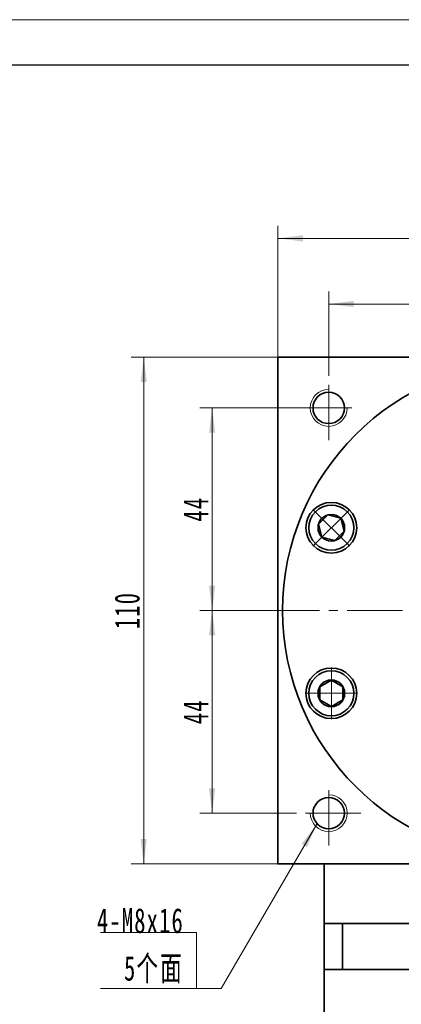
# Model space of a CAD drawing. Header units: millimetres. Extents: x 1472 to 2334, y -85 to 528.
# Tile 4 of 5: x 1878 to 1961, y 289 to 503. Entities that reach past the tile are written whole.
import ezdxf

# ---------------------------------------------------------------- set-up
doc = ezdxf.new("R2010")
doc.units = ezdxf.units.MM
doc.set_wipeout_variables(frame=1)
doc.linetypes.add('点画线', pattern=[18, 12, -2, 2, -2])
doc.layers.get('0').update_dxf_attribs({"lineweight": 35})
for name, color, linetype, lineweight in [('EB0', 7, 'Continuous', 35), ('中心线层', 1, '点画线', 18), ('图框_外框线', 7, 'Continuous', 18), ('尺寸线层', 3, 'Continuous', 18), ('粗实线层', 7, 'Continuous', 35)]:
    doc.layers.add(name, color=color, linetype=linetype, lineweight=lineweight)
doc.styles.add('标准', font='txt', dxfattribs={"width": 0.667})
doc.dimstyles.new('a4-1-1', dxfattribs={"dimtxt": 3, "dimasz": 3, "dimexe": 1.5, "dimexo": 0, "dimgap": 0.5, "dimtad": 1, "dimdec": 3, "dimdsep": 46, "dimtxsty": '标准', "dimblk": '_CAXARROW', "dimcen": 0, "dimdle": 6, "dimazin": 2, "dimtfac": 0.707107, "dimtdec": 3, "dimtix": 1, "dimtmove": 2, "dimatfit": 3, "dimfxl": 0, "dimfrac": 2, "dimtolj": 1, "dimarcsym": 0})

# ---------------------------------------------------------------- blocks, each defined once
blk = doc.blocks.new('*X17')
at = {"layer": '尺寸线层', "linetype": 'Continuous'}
for points in [[(1933.88, 455.17), (1939.28, 455.84), (1939.28, 454.49)], [(2043.88, 455.17), (2038.48, 455.84), (2038.48, 454.49)]]:
    blk.add_hatch(color=0, dxfattribs=at).paths.add_polyline_path(points, flags=0)
at = {"layer": '尺寸线层', "color": 0, "linetype": 'Continuous'}
for p, q in [((1933.88, 429.34), (1933.88, 457.87)), ((2043.88, 429.34), (2043.88, 457.87)), ((1933.88, 455.17), (2043.88, 455.17))]:
    blk.add_line(p, q, dxfattribs=at)
at = {"layer": '尺寸线层', "color": 0, "insert": (1988.88, 458.74), "char_height": 5.4, "width": 14.3527, "attachment_point": 5, "line_spacing_factor": 1.15057, "style": '标准'}
blk.add_mtext('\\T1.1;110', dxfattribs=at)
blk = doc.blocks.new('_CAXARROW')
blk.add_hatch(color=0).paths.add_polyline_path([(0, 0), (-1, 0.125), (-1, -0.125)], flags=0)
blk = doc.blocks.new('*X18')
at = {"layer": '尺寸线层', "linetype": 'Continuous'}
for points in [[(1904.75, 429.34), (1904.07, 423.94), (1905.42, 423.94)], [(1904.75, 319.34), (1904.07, 324.74), (1905.42, 324.74)]]:
    blk.add_hatch(color=0, dxfattribs=at).paths.add_polyline_path(points, flags=0)
at = {"layer": '尺寸线层', "color": 0, "linetype": 'Continuous'}
for p, q in [((1933.88, 429.34), (1902.05, 429.34)), ((1904.75, 319.34), (1904.75, 429.34)), ((1933.88, 319.34), (1902.05, 319.34))]:
    blk.add_line(p, q, dxfattribs=at)
at = {"layer": '尺寸线层', "color": 0, "insert": (1901.18, 374.34), "char_height": 5.4, "width": 14.3527, "attachment_point": 5, "rotation": 90, "line_spacing_factor": 1.15057, "style": '标准'}
blk.add_mtext('\\T1.1;110', dxfattribs=at)
blk = doc.blocks.new('*X19')
at = {"layer": '尺寸线层', "linetype": 'Continuous'}
for points in [[(1919.6, 418.34), (1920.27, 412.94), (1918.92, 412.94)], [(1919.6, 374.34), (1920.27, 379.74), (1918.92, 379.74)]]:
    blk.add_hatch(color=0, dxfattribs=at).paths.add_polyline_path(points, flags=0)
at = {"layer": '尺寸线层', "color": 0, "linetype": 'Continuous'}
for p, q in [((1937.88, 418.34), (1916.9, 418.34)), ((1919.6, 418.34), (1919.6, 374.34)), ((1930.88, 374.34), (1916.9, 374.34))]:
    blk.add_line(p, q, dxfattribs=at)
at = {"layer": '尺寸线层', "color": 0, "insert": (1916.03, 396.34), "char_height": 5.4, "width": 10.8, "attachment_point": 5, "rotation": 90, "line_spacing_factor": 1.15057, "style": '标准'}
blk.add_mtext('\\T1.1;44', dxfattribs=at)
blk = doc.blocks.new('*X20')
at = {"layer": '尺寸线层', "linetype": 'Continuous'}
for points in [[(1919.6, 374.34), (1920.27, 368.94), (1918.92, 368.94)], [(1919.6, 330.34), (1920.27, 335.74), (1918.92, 335.74)]]:
    blk.add_hatch(color=0, dxfattribs=at).paths.add_polyline_path(points, flags=0)
at = {"layer": '尺寸线层', "color": 0, "linetype": 'Continuous'}
for p, q in [((1930.88, 374.34), (1916.9, 374.34)), ((1919.6, 374.34), (1919.6, 330.34)), ((1937.88, 330.34), (1916.9, 330.34))]:
    blk.add_line(p, q, dxfattribs=at)
at = {"layer": '尺寸线层', "color": 0, "insert": (1916.03, 352.34), "char_height": 5.4, "width": 10.8, "attachment_point": 5, "rotation": 90, "line_spacing_factor": 1.15057, "style": '标准'}
blk.add_mtext('\\T1.1;44', dxfattribs=at)
blk = doc.blocks.new('*X21')
at = {"layer": '尺寸线层', "linetype": 'Continuous'}
for points in [[(1944.88, 440.91), (1950.28, 441.59), (1950.28, 440.24)], [(1988.88, 440.91), (1983.48, 441.59), (1983.48, 440.24)]]:
    blk.add_hatch(color=0, dxfattribs=at).paths.add_polyline_path(points, flags=0)
at = {"layer": '尺寸线层', "color": 0, "linetype": 'Continuous'}
for p, q in [((1944.88, 425.34), (1944.88, 443.61)), ((1988.88, 432.33), (1988.88, 443.61)), ((1944.88, 440.91), (1988.88, 440.91))]:
    blk.add_line(p, q, dxfattribs=at)
at = {"layer": '尺寸线层', "color": 0, "insert": (1966.88, 444.48), "char_height": 5.4, "width": 10.8, "attachment_point": 5, "line_spacing_factor": 1.15057, "style": '标准'}
blk.add_mtext('\\T1.1;44', dxfattribs=at)
blk = doc.blocks.new('*X25')
at = {"layer": '中心线层', "linetype": '点画线', "lineweight": 18}
for p, q in [((0, -5.64), (0, 5.64)), ((-5.64, 0), (5.64, 0))]:
    blk.add_line(p, q, dxfattribs=at)
at = {"layer": '粗实线层'}
for p, q in [((-2.89, 0), (-1.44, 2.5)), ((-1.44, 2.5), (1.44, 2.5)), ((2.89, 0), (1.44, 2.5)), ((2.89, 0), (1.44, 2.5)), ((-2.89, 0), (-1.44, -2.5)), ((2.89, 0), (1.44, -2.5)), ((-1.44, -2.5), (1.44, -2.5))]:
    blk.add_line(p, q, dxfattribs=at)
blk.add_circle((0, 0), 2.89, dxfattribs=at)
for start, end in [(0, 180), (180, 360)]:
    blk.add_arc((0, 0), 4.89, start, end, dxfattribs=at)
blk = doc.blocks.new('*X34')
at = {"layer": '尺寸线层', "linetype": 'Continuous'}
blk.add_hatch(color=0, dxfattribs=at).paths.add_polyline_path([(26.13, 35.68), (24, 30.67), (22.84, 31.35)], flags=0)
at = {"layer": '尺寸线层', "color": 0, "linetype": 'Continuous'}
blk.add_line((26.13, 35.68), (5.4, 0), dxfattribs=at)
at = {"layer": '尺寸线层', "color": 0}
for p, q in [((0, 12.11), (-20.82, 12.11)), ((0, 0), (0, 12.11)), ((0, 0), (-20.82, 0)), ((5.4, 0), (0, 0))]:
    blk.add_line(p, q, dxfattribs=at)
at = {"layer": '尺寸线层', "color": 0, "insert": (-2.7, 1.08), "char_height": 5.4, "width": 36.2438, "attachment_point": 9, "line_spacing_factor": 1.15057, "style": '标准'}
blk.add_mtext('\\T1.1;4-M8x16\\P5个面', dxfattribs=at)

msp = doc.modelspace()

# ---------------------------------------------------------------- linework, layer by layer
at = {"layer": 'EB0'}
for p, q in [((2033.8805, 306.3376), (1943.8805, 306.3376)), ((1943.8805, 306.3376), (1943.8805, 296.3376)), ((1947.8805, 306.3376), (1947.8805, 296.3376)), ((1943.8805, 296.3376), (1943.8805, 261.8376)), ((2033.8805, 296.3376), (1943.8805, 296.3376))]:
    msp.add_line(p, q, dxfattribs=at)
at = {"layer": '中心线层'}
for p, q in [((1944.8805, 411.3376), (1944.8805, 425.3376)), ((1937.8805, 418.3376), (1951.8805, 418.3376)), ((1930.8805, 374.3376), (2046.8805, 374.3376)), ((1944.8805, 323.3376), (1944.8805, 337.3376)), ((1951.8805, 330.3376), (1937.8805, 330.3376))]:
    msp.add_line(p, q, dxfattribs=at)
at = {"layer": '图框_外框线', "color": 3}
msp.add_lwpolyline([(1471.894, -84.9592), (2302.8704, -84.9592), (2302.8704, 502.6598), (1471.894, 502.6598)], close=True, dxfattribs=at)
at = {"layer": '图框_外框线', "color": 3, "lineweight": 25}
msp.add_lwpolyline([(1521.3569, -75.0666), (2292.9778, -75.0666), (2292.9778, 492.7673), (1521.3569, 492.7673)], close=True, dxfattribs=at)
at = {"layer": '粗实线层'}
msp.add_line((1943.8805, 306.3376), (1943.8805, 319.3376), dxfattribs=at)
for points in [[(1933.8805, 319.3376), (1933.8805, 429.3376)], [(1933.8805, 428.7376), (1933.8805, 429.3376), (2043.8805, 429.3376), (2043.8805, 428.7376)], [(2043.8805, 319.3376), (1933.8805, 319.3376)]]:
    msp.add_lwpolyline(points, dxfattribs=at)
for centre, radius in [((1988.8805, 374.3376), 54), ((1944.8805, 418.3376), 3.4), ((1945.4581, 392.3237), 5.5), ((1945.4581, 356.3515), 5.5), ((1944.8805, 330.3376), 3.4)]:
    msp.add_circle(centre, radius, dxfattribs=at)
at = {"layer": '粗实线层', "lineweight": 18}
for centre, start, end in [((1944.8805, 418.3376), 90, 360), ((1944.8805, 330.3376), 180, 90)]:
    msp.add_arc(centre, 4, start, end, dxfattribs=at)

# ---------------------------------------------------------------- block references
at = {"layer": '尺寸线层'}
msp.add_blockref('*X34', (1916.1642, 292.2718), dxfattribs=at)

# ---------------------------------------------------------------- dimensions: what is measured, and where the dimension line sits
for base, p1, p2, picture, middle in [((2043.8805, 455.1677), (1933.8805, 429.3376), (2043.8805, 429.3376), '*X17', (1988.8805, 458.7385)), ((1988.8805, 440.9117), (1944.8805, 425.3376), (1988.8805, 432.3328), '*X21', (1966.8805, 444.4825))]:
    dim = msp.add_linear_dim(base=base, p1=p1, p2=p2, dimstyle='a4-1-1', override={"dimsah": 1, "dimtfill": 1, "dimtzin": 8}, dxfattribs=at)
    dim.commit()
    dim.dimension.update_dxf_attribs({"geometry": picture, "text_midpoint": middle})
for base, p1, p2, angle, picture, middle in [((1904.7493, 429.3376), (1933.8805, 319.3376), (1933.8805, 429.3376), 90, '*X18', (1901.1785, 374.3376)), ((1919.5993, 374.3376), (1937.8805, 418.3376), (1930.8805, 374.3376), 270, '*X19', (1916.0285, 396.3376)), ((1919.5993, 330.3376), (1930.8805, 374.3376), (1937.8805, 330.3376), 270, '*X20', (1916.0285, 352.3376))]:
    dim = msp.add_linear_dim(base=base, p1=p1, p2=p2, angle=angle, dimstyle='a4-1-1', override={"dimsah": 1, "dimtfill": 1, "dimtzin": 8}, dxfattribs=at)
    dim.commit()
    dim.dimension.update_dxf_attribs({"geometry": picture, "text_midpoint": middle})

# ---------------------------------------------------------------- next in the draw order: wipeouts: each hides what was drawn before it
for points in [[(1948.9159, 395.7815), (1948.8964, 395.8009), (1948.8768, 395.8201), (1948.8571, 395.8393), (1948.8373, 395.8583), (1948.8174, 395.8772), (1948.7974, 395.8961), (1948.7772, 395.9148), (1948.757, 395.9334), (1948.7367, 395.9518), (1948.7162, 395.9702), (1948.6957, 395.9885), (1948.6751, 396.0066), (1948.6543, 396.0246), (1948.6335, 396.0425), (1948.6125, 396.0603), (1948.5915, 396.078), (1948.5703, 396.0955), (1948.5491, 396.1129), (1948.5277, 396.1302), (1948.5063, 396.1474), (1948.4848, 396.1645), (1948.4631, 396.1814), (1948.4414, 396.1983), (1948.4196, 396.215), (1948.3977, 396.2315), (1948.3757, 396.248), (1948.3536, 396.2643), (1948.3314, 396.2805), (1948.3091, 396.2966), (1948.2868, 396.3126), (1948.2868, 396.3126), (1948.0973, 396.4404), (1947.9021, 396.5592), (1947.7015, 396.6688), (1947.496, 396.7688), (1947.2861, 396.8592), (1947.0722, 396.9397), (1946.8548, 397.01), (1946.6343, 397.0702), (1946.4112, 397.1199), (1946.1861, 397.1592), (1945.9593, 397.188), (1945.7315, 397.2061), (1945.5031, 397.2135), (1945.2746, 397.2103), (1945.0465, 397.1964), (1944.8192, 397.1718), (1944.5934, 397.1367), (1944.3695, 397.091), (1944.1479, 397.0349), (1943.9292, 396.9686), (1943.7139, 396.8921), (1943.5023, 396.8056), (1943.2951, 396.7093), (1943.0925, 396.6034), (1942.8951, 396.4882), (1942.7033, 396.3639), (1942.5176, 396.2308), (1942.3382, 396.0891), (1942.1657, 395.9393), (1942.0004, 395.7815), (1942.0004, 395.7815), (1941.8426, 395.6161), (1941.6927, 395.4436), (1941.551, 395.2643), (1941.4179, 395.0785), (1941.2936, 394.8867), (1941.1784, 394.6893), (1941.0726, 394.4868), (1940.9763, 394.2795), (1940.8898, 394.068), (1940.8133, 393.8526), (1940.7469, 393.6339), (1940.6908, 393.4124), (1940.6452, 393.1884), (1940.61, 392.9626), (1940.5855, 392.7354), (1940.5716, 392.5073), (1940.5683, 392.2787), (1940.5758, 392.0503), (1940.5939, 391.8225), (1940.6226, 391.5958), (1940.6619, 391.3706), (1940.7117, 391.1476), (1940.7718, 390.9271), (1940.8422, 390.7097), (1940.9226, 390.4957), (1941.013, 390.2858), (1941.1131, 390.0804), (1941.2227, 389.8798), (1941.3415, 389.6846), (1941.4693, 389.4951), (1941.4693, 389.4951), (1941.4852, 389.4727), (1941.5013, 389.4504), (1941.5175, 389.4283), (1941.5339, 389.4062), (1941.5503, 389.3842), (1941.5669, 389.3622), (1941.5836, 389.3404), (1941.6004, 389.3187), (1941.6174, 389.2971), (1941.6344, 389.2755), (1941.6516, 389.2541), (1941.6689, 389.2328), (1941.6863, 389.2115), (1941.7039, 389.1904), (1941.7216, 389.1693), (1941.7393, 389.1484), (1941.7572, 389.1275), (1941.7753, 389.1068), (1941.7934, 389.0862), (1941.8116, 389.0656), (1941.83, 389.0452), (1941.8485, 389.0248), (1941.8671, 389.0046), (1941.8858, 388.9845), (1941.9046, 388.9645), (1941.9235, 388.9446), (1941.9426, 388.9247), (1941.9617, 388.905), (1941.981, 388.8855), (1942.0004, 388.866), (1942.0004, 388.866), (1942.1861, 388.6897), (1942.3808, 388.5235), (1942.5839, 388.3676), (1942.7948, 388.2226), (1943.0131, 388.0889), (1943.2381, 387.9667), (1943.4692, 387.8565), (1943.7057, 387.7585), (1943.947, 387.6731), (1944.1925, 387.6003), (1944.4414, 387.5406), (1944.6932, 387.4939), (1944.947, 387.4605), (1945.2022, 387.4404), (1945.4581, 387.4337), (1945.714, 387.4404), (1945.9693, 387.4605), (1946.2231, 387.4939), (1946.4748, 387.5406), (1946.7238, 387.6003), (1946.9692, 387.6731), (1947.2105, 387.7585), (1947.4471, 387.8565), (1947.6781, 387.9667), (1947.9031, 388.0889), (1948.1214, 388.2226), (1948.3324, 388.3676), (1948.5355, 388.5235), (1948.7302, 388.6897), (1948.9159, 388.866), (1948.9159, 388.866), (1949.0921, 389.0517), (1949.2584, 389.2463), (1949.4142, 389.4495), (1949.5592, 389.6604), (1949.693, 389.8787), (1949.8151, 390.1037), (1949.9254, 390.3348), (1950.0233, 390.5713), (1950.1088, 390.8126), (1950.1815, 391.0581), (1950.2413, 391.307), (1950.2879, 391.5588), (1950.3213, 391.8126), (1950.3414, 392.0678), (1950.3481, 392.3237), (1950.3414, 392.5796), (1950.3213, 392.8349), (1950.2879, 393.0887), (1950.2413, 393.3404), (1950.1815, 393.5893), (1950.1088, 393.8348), (1950.0233, 394.0761), (1949.9254, 394.3127), (1949.8151, 394.5437), (1949.693, 394.7687), (1949.5592, 394.987), (1949.4142, 395.198), (1949.2584, 395.4011), (1949.0921, 395.5958)], [(1945.4581, 361.2415), (1945.4307, 361.2414), (1945.4032, 361.2412), (1945.3757, 361.2408), (1945.3482, 361.2402), (1945.3208, 361.2396), (1945.2933, 361.2387), (1945.2658, 361.2377), (1945.2384, 361.2365), (1945.2109, 361.2352), (1945.1835, 361.2338), (1945.1561, 361.2321), (1945.1287, 361.2304), (1945.1012, 361.2284), (1945.0739, 361.2264), (1945.0465, 361.2241), (1945.0191, 361.2217), (1944.9917, 361.2192), (1944.9644, 361.2165), (1944.9371, 361.2136), (1944.9098, 361.2106), (1944.8825, 361.2075), (1944.8552, 361.2042), (1944.8279, 361.2007), (1944.8007, 361.1971), (1944.7735, 361.1933), (1944.7463, 361.1894), (1944.7191, 361.1853), (1944.692, 361.1811), (1944.6648, 361.1767), (1944.6377, 361.1722), (1944.6377, 361.1722), (1944.4134, 361.1286), (1944.1913, 361.0745), (1943.972, 361.0102), (1943.756, 360.9357), (1943.5436, 360.8511), (1943.3355, 360.7568), (1943.132, 360.6528), (1942.9335, 360.5394), (1942.7406, 360.4169), (1942.5536, 360.2854), (1942.373, 360.1454), (1942.1991, 359.9971), (1942.0323, 359.8409), (1941.873, 359.677), (1941.7216, 359.5059), (1941.5783, 359.3278), (1941.4434, 359.1433), (1941.3174, 358.9527), (1941.2004, 358.7564), (1941.0926, 358.5548), (1940.9945, 358.3484), (1940.906, 358.1377), (1940.8275, 357.923), (1940.7592, 357.705), (1940.7011, 357.4839), (1940.6533, 357.2604), (1940.6161, 357.0349), (1940.5895, 356.8079), (1940.5735, 356.58), (1940.5681, 356.3515), (1940.5681, 356.3515), (1940.5735, 356.123), (1940.5895, 355.895), (1940.6161, 355.668), (1940.6533, 355.4425), (1940.7011, 355.219), (1940.7592, 354.998), (1940.8275, 354.7799), (1940.906, 354.5653), (1940.9945, 354.3545), (1941.0926, 354.1482), (1941.2004, 353.9466), (1941.3174, 353.7503), (1941.4434, 353.5597), (1941.5783, 353.3751), (1941.7216, 353.1971), (1941.873, 353.026), (1942.0323, 352.8621), (1942.1991, 352.7058), (1942.373, 352.5575), (1942.5536, 352.4175), (1942.7406, 352.2861), (1942.9335, 352.1636), (1943.132, 352.0502), (1943.3355, 351.9462), (1943.5436, 351.8518), (1943.756, 351.7673), (1943.972, 351.6928), (1944.1913, 351.6284), (1944.4134, 351.5744), (1944.6377, 351.5308), (1944.6377, 351.5308), (1944.6648, 351.5263), (1944.692, 351.5219), (1944.7191, 351.5176), (1944.7463, 351.5136), (1944.7735, 351.5096), (1944.8007, 351.5059), (1944.8279, 351.5023), (1944.8552, 351.4988), (1944.8825, 351.4955), (1944.9098, 351.4923), (1944.9371, 351.4893), (1944.9644, 351.4865), (1944.9917, 351.4838), (1945.0191, 351.4812), (1945.0465, 351.4788), (1945.0739, 351.4766), (1945.1012, 351.4745), (1945.1287, 351.4726), (1945.1561, 351.4708), (1945.1835, 351.4692), (1945.2109, 351.4677), (1945.2384, 351.4664), (1945.2658, 351.4653), (1945.2933, 351.4643), (1945.3208, 351.4634), (1945.3482, 351.4627), (1945.3757, 351.4622), (1945.4032, 351.4618), (1945.4307, 351.4616), (1945.4581, 351.4615), (1945.4581, 351.4615), (1945.714, 351.4682), (1945.9693, 351.4883), (1946.2231, 351.5217), (1946.4748, 351.5683), (1946.7238, 351.6281), (1946.9692, 351.7008), (1947.2105, 351.7863), (1947.4471, 351.8842), (1947.6781, 351.9945), (1947.9031, 352.1166), (1948.1214, 352.2504), (1948.3324, 352.3954), (1948.5355, 352.5512), (1948.7302, 352.7175), (1948.9159, 352.8937), (1949.0921, 353.0794), (1949.2584, 353.2741), (1949.4142, 353.4772), (1949.5592, 353.6882), (1949.693, 353.9065), (1949.8151, 354.1315), (1949.9254, 354.3625), (1950.0233, 354.5991), (1950.1088, 354.8404), (1950.1815, 355.0859), (1950.2413, 355.3348), (1950.2879, 355.5865), (1950.3213, 355.8403), (1950.3414, 356.0956), (1950.3481, 356.3515), (1950.3481, 356.3515), (1950.3414, 356.6074), (1950.3213, 356.8626), (1950.2879, 357.1164), (1950.2413, 357.3682), (1950.1815, 357.6171), (1950.1088, 357.8626), (1950.0233, 358.1039), (1949.9254, 358.3404), (1949.8151, 358.5715), (1949.693, 358.7965), (1949.5592, 359.0148), (1949.4142, 359.2258), (1949.2584, 359.4289), (1949.0921, 359.6235), (1948.9159, 359.8092), (1948.7302, 359.9855), (1948.5355, 360.1517), (1948.3324, 360.3076), (1948.1214, 360.4526), (1947.9031, 360.5863), (1947.6781, 360.7085), (1947.4471, 360.8187), (1947.2105, 360.9167), (1946.9692, 361.0021), (1946.7238, 361.0749), (1946.4748, 361.1346), (1946.2231, 361.1813), (1945.9693, 361.2147), (1945.714, 361.2348)]]:
    msp.add_wipeout(points).dxf.layer = '粗实线层'

# ---------------------------------------------------------------- next in the draw order: block references
at = {"layer": '粗实线层'}
for p, rotation in [((1945.4581, 392.3237), 45.00000000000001), ((1945.4581, 356.3515), 90)]:
    msp.add_blockref('*X25', p, dxfattribs=dict(at, rotation=rotation))

doc.saveas('drawing.dxf')
